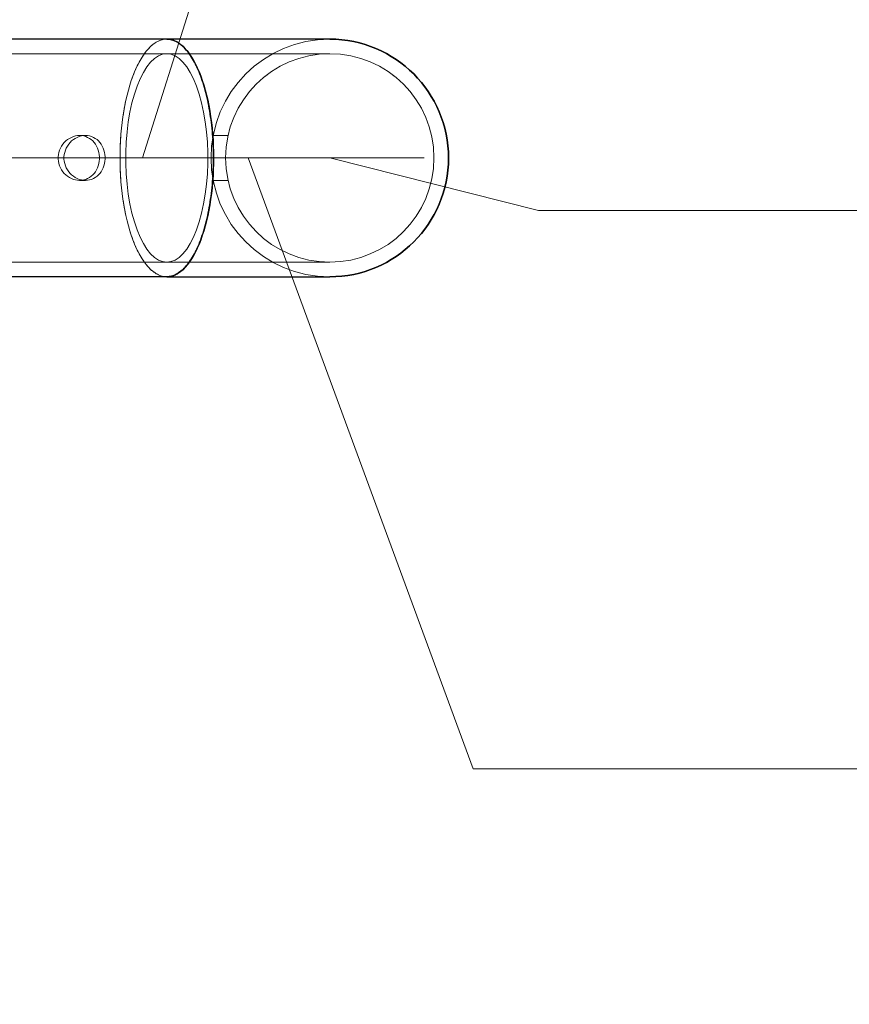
# Model space of a CAD drawing. Header units: millimetres. Extents: x -845 to -83, y 8759 to 9255.
# Tile 174 of 197: x -240.8 to -233.39, y 8997.26 to 9006.04. Entities that reach past the tile are written whole.
import ezdxf

# ---------------------------------------------------------------- set-up
doc = ezdxf.new("R2010")
doc.units = ezdxf.units.MM
doc.header["$LTSCALE"] = 10
doc.linetypes.add('HIDDEN', pattern=[0.375, 0.25, -0.125])
doc.linetypes.add('MITTE', pattern=[2, 1.25, -0.25, 0.25, -0.25])
for name, color, linetype, lineweight in [('PS_Hidden', 2, 'HIDDEN', 9), ('PS_Mid', 5, 'MITTE', 15), ('PS_Pos', 1, 'Continuous', 15), ('PS_Shape', 161, 'Continuous', 30), ('PS_SOLID', 7, 'Continuous', 30)]:
    doc.layers.add(name, color=color, linetype=linetype, lineweight=lineweight)
doc.styles.add('simplex', font='simplex.shx', dxfattribs={"width": 0.75})

# ---------------------------------------------------------------- blocks, each defined once
blk = doc.blocks.new('*X443')
at = {"layer": 'PS_Hidden', "color": 2, "linetype": 'HIDDEN'}
for p, q in [((-239.5474, 9005.8557), (-239.5682, 9005.8462)), ((-239.5682, 9005.8462), (-239.5578, 9005.8513)), ((-239.5578, 9005.8513), (-239.5474, 9005.8557)), ((-239.5264, 9005.8625), (-239.5474, 9005.8557)), ((-239.5474, 9005.8557), (-239.5369, 9005.8594)), ((-239.5369, 9005.8594), (-239.5264, 9005.8625)), ((-239.5053, 9005.8666), (-239.5264, 9005.8625)), ((-239.5264, 9005.8625), (-239.5158, 9005.8649)), ((-239.5158, 9005.8649), (-239.5053, 9005.8666)), ((-239.4841, 9005.8679), (-239.5053, 9005.8666)), ((-239.5053, 9005.8666), (-239.4947, 9005.8676)), ((-239.4947, 9005.8676), (-239.4841, 9005.8679)), ((-239.6488, 9005.782), (-239.668, 9005.7596)), ((-239.668, 9005.7596), (-239.6585, 9005.7711)), ((-239.6585, 9005.7711), (-239.6488, 9005.782)), ((-239.6292, 9005.8019), (-239.6488, 9005.782)), ((-239.6488, 9005.782), (-239.639, 9005.7923)), ((-239.639, 9005.7923), (-239.6292, 9005.8019)), ((-239.6091, 9005.8193), (-239.6292, 9005.8019)), ((-239.6292, 9005.8019), (-239.6192, 9005.8109)), ((-239.6192, 9005.8109), (-239.6091, 9005.8193)), ((-239.5888, 9005.8341), (-239.6091, 9005.8193)), ((-239.6091, 9005.8193), (-239.599, 9005.827)), ((-239.599, 9005.827), (-239.5888, 9005.8341)), ((-239.5682, 9005.8462), (-239.5888, 9005.8341)), ((-239.5888, 9005.8341), (-239.5785, 9005.8405)), ((-239.5785, 9005.8405), (-239.5682, 9005.8462)), ((-239.4841, 9005.7379), (-286.7196, 9005.7379)), ((-239.7227, 9005.6779), (-239.7397, 9005.6461)), ((-239.7313, 9005.6623), (-239.7227, 9005.6779)), ((-239.705, 9005.7075), (-239.7227, 9005.6779)), ((-239.7227, 9005.6779), (-239.7139, 9005.693)), ((-239.7139, 9005.693), (-239.705, 9005.7075)), ((-239.6868, 9005.7347), (-239.705, 9005.7075)), ((-239.705, 9005.7075), (-239.696, 9005.7214)), ((-239.696, 9005.7214), (-239.6868, 9005.7347)), ((-239.668, 9005.7596), (-239.6868, 9005.7347)), ((-239.6868, 9005.7347), (-239.6775, 9005.7475)), ((-239.6775, 9005.7475), (-239.668, 9005.7596)), ((-239.6286, 9005.6626), (-239.5938, 9005.6953)), ((-239.5938, 9005.6953), (-239.6286, 9005.6626)), ((-239.5938, 9005.6953), (-239.5579, 9005.7189)), ((-239.5579, 9005.7189), (-239.5938, 9005.6953)), ((-239.5579, 9005.7189), (-239.5212, 9005.7332)), ((-239.5212, 9005.7332), (-239.5579, 9005.7189)), ((-239.5212, 9005.7332), (-239.4841, 9005.7379)), ((-239.4841, 9005.7379), (-239.5212, 9005.7332)), ((-239.4841, 9005.7379), (-239.4471, 9005.7332)), ((-239.4471, 9005.7332), (-239.4841, 9005.7379)), ((-238.0295, 9005.7379), (-239.4841, 9005.7379)), ((-239.4471, 9005.7332), (-239.4104, 9005.7189)), ((-239.4104, 9005.7189), (-239.4471, 9005.7332)), ((-239.4104, 9005.7189), (-239.3745, 9005.6953)), ((-239.3745, 9005.6953), (-239.4104, 9005.7189)), ((-239.3745, 9005.6953), (-239.3397, 9005.6626)), ((-239.3397, 9005.6626), (-239.3745, 9005.6953)), ((-239.7561, 9005.6122), (-239.7718, 9005.5762)), ((-239.7718, 9005.5762), (-239.7641, 9005.5945)), ((-239.7641, 9005.5945), (-239.7561, 9005.6122)), ((-239.7397, 9005.6461), (-239.7561, 9005.6122)), ((-239.7561, 9005.6122), (-239.748, 9005.6294)), ((-239.748, 9005.6294), (-239.7397, 9005.6461)), ((-239.7397, 9005.6461), (-239.7313, 9005.6623)), ((-239.6934, 9005.5712), (-239.6619, 9005.6211)), ((-239.6619, 9005.6211), (-239.6934, 9005.5712)), ((-239.6619, 9005.6211), (-239.6286, 9005.6626)), ((-239.6286, 9005.6626), (-239.6619, 9005.6211)), ((-239.3397, 9005.6626), (-239.3064, 9005.6211)), ((-239.3064, 9005.6211), (-239.3397, 9005.6626)), ((-239.3064, 9005.6211), (-239.2749, 9005.5712)), ((-239.2749, 9005.5712), (-239.3064, 9005.6211)), ((-239.7868, 9005.5382), (-239.801, 9005.4984)), ((-239.801, 9005.4984), (-239.794, 9005.5185)), ((-239.794, 9005.5185), (-239.7868, 9005.5382)), ((-239.7718, 9005.5762), (-239.7868, 9005.5382)), ((-239.7868, 9005.5382), (-239.7794, 9005.5575)), ((-239.7794, 9005.5575), (-239.7718, 9005.5762)), ((-239.7497, 9005.4487), (-239.7228, 9005.5136)), ((-239.7228, 9005.5136), (-239.7497, 9005.4487)), ((-239.7228, 9005.5136), (-239.6934, 9005.5712)), ((-239.6934, 9005.5712), (-239.7228, 9005.5136)), ((-239.2749, 9005.5712), (-239.2455, 9005.5136)), ((-239.2455, 9005.5136), (-239.2749, 9005.5712)), ((-239.2455, 9005.5136), (-239.2186, 9005.4487)), ((-239.2186, 9005.4487), (-239.2455, 9005.5136)), ((-239.8269, 9005.4135), (-239.8385, 9005.3686)), ((-239.8328, 9005.3912), (-239.8269, 9005.4135)), ((-239.8143, 9005.4568), (-239.8269, 9005.4135)), ((-239.8269, 9005.4135), (-239.8207, 9005.4353)), ((-239.8207, 9005.4353), (-239.8143, 9005.4568)), ((-239.801, 9005.4984), (-239.8143, 9005.4568)), ((-239.8143, 9005.4568), (-239.8078, 9005.4778)), ((-239.8078, 9005.4778), (-239.801, 9005.4984)), ((-239.7738, 9005.3772), (-239.7497, 9005.4487)), ((-239.7497, 9005.4487), (-239.7738, 9005.3772)), ((-239.2186, 9005.4487), (-239.1944, 9005.3772)), ((-239.1944, 9005.3772), (-239.2186, 9005.4487)), ((-239.8385, 9005.3686), (-239.8492, 9005.3223)), ((-239.8492, 9005.3223), (-239.844, 9005.3457)), ((-239.844, 9005.3457), (-239.8385, 9005.3686)), ((-239.8385, 9005.3686), (-239.8328, 9005.3912)), ((-239.795, 9005.2999), (-239.7738, 9005.3772)), ((-239.7738, 9005.3772), (-239.795, 9005.2999)), ((-239.1944, 9005.3772), (-239.1732, 9005.2999)), ((-239.1732, 9005.2999), (-239.1944, 9005.3772)), ((-239.859, 9005.2747), (-239.8679, 9005.2259)), ((-239.8679, 9005.2259), (-239.8636, 9005.2505)), ((-239.8636, 9005.2505), (-239.859, 9005.2747)), ((-239.8492, 9005.3223), (-239.859, 9005.2747)), ((-239.859, 9005.2747), (-239.8542, 9005.2987)), ((-239.8542, 9005.2987), (-239.8492, 9005.3223)), ((-239.813, 9005.2175), (-239.795, 9005.2999)), ((-239.795, 9005.2999), (-239.813, 9005.2175)), ((-239.1732, 9005.2999), (-239.1552, 9005.2175)), ((-239.1552, 9005.2175), (-239.1732, 9005.2999)), ((-239.8757, 9005.1761), (-239.8825, 9005.1253)), ((-239.8825, 9005.1253), (-239.8793, 9005.1508)), ((-239.8793, 9005.1508), (-239.8757, 9005.1761)), ((-239.8679, 9005.2259), (-239.8757, 9005.1761)), ((-239.8757, 9005.1761), (-239.8719, 9005.2011)), ((-239.8719, 9005.2011), (-239.8679, 9005.2259)), ((-239.8277, 9005.1309), (-239.813, 9005.2175)), ((-239.813, 9005.2175), (-239.8277, 9005.1309)), ((-239.1552, 9005.2175), (-239.1406, 9005.1309)), ((-239.1406, 9005.1309), (-239.1552, 9005.2175)), ((-239.8884, 9005.0736), (-239.8931, 9005.0213)), ((-239.8909, 9005.0475), (-239.8884, 9005.0736)), ((-239.8825, 9005.1253), (-239.8884, 9005.0736)), ((-239.8884, 9005.0736), (-239.8856, 9005.0995)), ((-239.8856, 9005.0995), (-239.8825, 9005.1253)), ((-239.8388, 9005.041), (-239.8277, 9005.1309)), ((-239.8277, 9005.1309), (-239.8388, 9005.041)), ((-239.1406, 9005.1309), (-239.1295, 9005.041)), ((-239.1295, 9005.041), (-239.1406, 9005.1309)), ((-240.3532, 9004.9825), (-240.3698, 9004.9717)), ((-240.3356, 9004.9917), (-240.3532, 9004.9825)), ((-240.3174, 9004.9988), (-240.3356, 9004.9917)), ((-240.3179, 9004.9717), (-240.3012, 9004.9825)), ((-240.2987, 9005.0039), (-240.3174, 9004.9988)), ((-240.3012, 9004.9825), (-240.2836, 9004.9917)), ((-240.2801, 9005.0069), (-240.2987, 9005.0039)), ((-240.2836, 9004.9917), (-240.2652, 9004.9988)), ((-240.2619, 9005.0079), (-240.2801, 9005.0069)), ((-240.2652, 9004.9988), (-240.2465, 9005.0039)), ((-240.2438, 9005.0069), (-240.2619, 9005.0079)), ((-240.2619, 9005.0079), (-240.2096, 9005.0079)), ((-240.2465, 9005.0039), (-240.2278, 9005.0069)), ((-240.2256, 9005.0039), (-240.2438, 9005.0069)), ((-240.2278, 9005.0069), (-240.2096, 9005.0079)), ((-240.2077, 9004.9988), (-240.2256, 9005.0039)), ((-240.2096, 9005.0079), (-240.1915, 9005.0069)), ((-240.1904, 9004.9917), (-240.2077, 9004.9988)), ((-240.1915, 9005.0069), (-240.1734, 9005.0039)), ((-240.1741, 9004.9825), (-240.1904, 9004.9917)), ((-240.1589, 9004.9717), (-240.1741, 9004.9825)), ((-240.1734, 9005.0039), (-240.1555, 9004.9988)), ((-240.1555, 9004.9988), (-240.1383, 9004.9917)), ((-240.1383, 9004.9917), (-240.122, 9004.9825)), ((-240.122, 9004.9825), (-240.1069, 9004.9717)), ((-239.8931, 9005.0213), (-239.8969, 9004.9684)), ((-239.8969, 9004.9684), (-239.8951, 9004.9949)), ((-239.8951, 9004.9949), (-239.8931, 9005.0213)), ((-239.8931, 9005.0213), (-239.8909, 9005.0475)), ((-239.8463, 9004.9488), (-239.8388, 9005.041)), ((-239.8388, 9005.041), (-239.8463, 9004.9488)), ((-239.1295, 9005.041), (-239.122, 9004.9488)), ((-239.122, 9004.9488), (-239.1295, 9005.041)), ((-239.0705, 9005.0079), (-238.9378, 9005.0079)), ((-240.4328, 9004.8963), (-240.4409, 9004.8773)), ((-240.4229, 9004.9142), (-240.4328, 9004.8963)), ((-240.4115, 9004.9308), (-240.4229, 9004.9142)), ((-240.3989, 9004.9459), (-240.4115, 9004.9308)), ((-240.3851, 9004.9594), (-240.3989, 9004.9459)), ((-240.3895, 9004.8774), (-240.3814, 9004.8963)), ((-240.3698, 9004.9717), (-240.3851, 9004.9594)), ((-240.3814, 9004.8963), (-240.3714, 9004.9142)), ((-240.3714, 9004.9142), (-240.3599, 9004.9308)), ((-240.3599, 9004.9308), (-240.3472, 9004.9459)), ((-240.3472, 9004.9459), (-240.3333, 9004.9594)), ((-240.3333, 9004.9594), (-240.3179, 9004.9717)), ((-240.145, 9004.9594), (-240.1589, 9004.9717)), ((-240.1327, 9004.9459), (-240.145, 9004.9594)), ((-240.1215, 9004.9308), (-240.1327, 9004.9459)), ((-240.1116, 9004.9142), (-240.1215, 9004.9308)), ((-240.103, 9004.8963), (-240.1116, 9004.9142)), ((-240.1069, 9004.9717), (-240.0932, 9004.9594)), ((-240.0961, 9004.8773), (-240.103, 9004.8963)), ((-240.0932, 9004.9594), (-240.081, 9004.9459)), ((-240.081, 9004.9459), (-240.0699, 9004.9308)), ((-240.0699, 9004.9308), (-240.0601, 9004.9142)), ((-240.0601, 9004.9142), (-240.0516, 9004.8963)), ((-240.0516, 9004.8963), (-240.0447, 9004.8774)), ((-239.8996, 9004.9152), (-239.9012, 9004.8616)), ((-239.9012, 9004.8616), (-239.9005, 9004.8884)), ((-239.9005, 9004.8884), (-239.8996, 9004.9152)), ((-239.8969, 9004.9684), (-239.8996, 9004.9152)), ((-239.8996, 9004.9152), (-239.8984, 9004.9418)), ((-239.8984, 9004.9418), (-239.8969, 9004.9684)), ((-239.85, 9004.855), (-239.8463, 9004.9488)), ((-239.8463, 9004.9488), (-239.85, 9004.855)), ((-239.122, 9004.9488), (-239.1183, 9004.855)), ((-239.1183, 9004.855), (-239.122, 9004.9488)), ((-240.4509, 9004.8377), (-240.4529, 9004.8177)), ((-240.4529, 9004.8177), (-240.4529, 9004.7981)), ((-240.4529, 9004.7981), (-240.4509, 9004.7782)), ((-240.4469, 9004.8577), (-240.4509, 9004.8377)), ((-240.4409, 9004.8773), (-240.4469, 9004.8577)), ((-240.4017, 9004.8178), (-240.3997, 9004.8377)), ((-240.4017, 9004.7981), (-240.4017, 9004.8178)), ((-240.3997, 9004.7782), (-240.4017, 9004.7981)), ((-240.3997, 9004.8377), (-240.3956, 9004.8577)), ((-240.3956, 9004.8577), (-240.3895, 9004.8774)), ((-240.0909, 9004.8577), (-240.0961, 9004.8773)), ((-240.0874, 9004.8377), (-240.0909, 9004.8577)), ((-240.0857, 9004.8177), (-240.0874, 9004.8377)), ((-240.0874, 9004.7782), (-240.0857, 9004.7981)), ((-240.0857, 9004.7981), (-240.0857, 9004.8177)), ((-240.0447, 9004.8774), (-240.0396, 9004.8577)), ((-240.0396, 9004.8577), (-240.0362, 9004.8377)), ((-240.0362, 9004.8377), (-240.0345, 9004.8178)), ((-240.0345, 9004.7981), (-240.0362, 9004.7782)), ((-240.0345, 9004.8178), (-240.0345, 9004.7981)), ((-239.9012, 9004.8616), (-239.9017, 9004.8079)), ((-239.9017, 9004.8079), (-239.9016, 9004.8348)), ((-239.9017, 9004.8079), (-239.9012, 9004.7542)), ((-239.9016, 9004.7811), (-239.9017, 9004.8079)), ((-239.9017, 9004.8079), (-239.9017, 9004.8079)), ((-239.9016, 9004.8348), (-239.9012, 9004.8616)), ((-239.85, 9004.7608), (-239.85, 9004.855)), ((-239.85, 9004.855), (-239.85, 9004.7608)), ((-239.1183, 9004.855), (-239.1183, 9004.7608)), ((-239.1183, 9004.7608), (-239.1183, 9004.855)), ((-240.4509, 9004.7782), (-240.4469, 9004.7582)), ((-240.4469, 9004.7582), (-240.4409, 9004.7385)), ((-240.4409, 9004.7385), (-240.4328, 9004.7196)), ((-240.4328, 9004.7196), (-240.4229, 9004.7017)), ((-240.3956, 9004.7582), (-240.3997, 9004.7782)), ((-240.3895, 9004.7385), (-240.3956, 9004.7582)), ((-240.3814, 9004.7195), (-240.3895, 9004.7385)), ((-240.3714, 9004.7016), (-240.3814, 9004.7195)), ((-240.1116, 9004.7017), (-240.103, 9004.7196)), ((-240.103, 9004.7196), (-240.0961, 9004.7385)), ((-240.0961, 9004.7385), (-240.0909, 9004.7582)), ((-240.0909, 9004.7582), (-240.0874, 9004.7782)), ((-240.0516, 9004.7195), (-240.0601, 9004.7016)), ((-240.0447, 9004.7385), (-240.0516, 9004.7195)), ((-240.0396, 9004.7582), (-240.0447, 9004.7385)), ((-240.0362, 9004.7782), (-240.0396, 9004.7582)), ((-239.9012, 9004.7542), (-239.9016, 9004.7811)), ((-239.9012, 9004.7542), (-239.8996, 9004.7007)), ((-239.9005, 9004.7274), (-239.9012, 9004.7542)), ((-239.8996, 9004.7007), (-239.9005, 9004.7274)), ((-239.8463, 9004.6671), (-239.85, 9004.7608)), ((-239.85, 9004.7608), (-239.8463, 9004.6671)), ((-239.1183, 9004.7608), (-239.122, 9004.6671)), ((-239.122, 9004.6671), (-239.1183, 9004.7608)), ((-240.4229, 9004.7017), (-240.4115, 9004.685)), ((-240.4115, 9004.685), (-240.3989, 9004.67)), ((-240.3989, 9004.67), (-240.3851, 9004.6565)), ((-240.3851, 9004.6565), (-240.3698, 9004.6442)), ((-240.3599, 9004.685), (-240.3714, 9004.7016)), ((-240.3698, 9004.6442), (-240.3532, 9004.6333)), ((-240.3472, 9004.67), (-240.3599, 9004.685)), ((-240.3532, 9004.6333), (-240.3356, 9004.6242)), ((-240.3333, 9004.6565), (-240.3472, 9004.67)), ((-240.3356, 9004.6242), (-240.3174, 9004.6171)), ((-240.3179, 9004.6442), (-240.3333, 9004.6565)), ((-240.3012, 9004.6333), (-240.3179, 9004.6442)), ((-240.2836, 9004.6242), (-240.3012, 9004.6333)), ((-240.2652, 9004.6171), (-240.2836, 9004.6242)), ((-240.2077, 9004.6171), (-240.1904, 9004.6242)), ((-240.1904, 9004.6242), (-240.1741, 9004.6333)), ((-240.1741, 9004.6333), (-240.1589, 9004.6442)), ((-240.1589, 9004.6442), (-240.145, 9004.6565)), ((-240.1383, 9004.6242), (-240.1555, 9004.6171)), ((-240.145, 9004.6565), (-240.1327, 9004.67)), ((-240.122, 9004.6333), (-240.1383, 9004.6242)), ((-240.1327, 9004.67), (-240.1215, 9004.685)), ((-240.1069, 9004.6442), (-240.122, 9004.6333)), ((-240.1215, 9004.685), (-240.1116, 9004.7017)), ((-240.0932, 9004.6565), (-240.1069, 9004.6442)), ((-240.081, 9004.67), (-240.0932, 9004.6565)), ((-240.0699, 9004.685), (-240.081, 9004.67)), ((-240.0601, 9004.7016), (-240.0699, 9004.685)), ((-239.8996, 9004.7007), (-239.8969, 9004.6474)), ((-239.8984, 9004.674), (-239.8996, 9004.7007)), ((-239.8969, 9004.6474), (-239.8984, 9004.674)), ((-239.8969, 9004.6474), (-239.8931, 9004.5945)), ((-239.8951, 9004.6209), (-239.8969, 9004.6474)), ((-239.8931, 9004.5945), (-239.8951, 9004.6209)), ((-239.8388, 9004.5748), (-239.8463, 9004.6671)), ((-239.8463, 9004.6671), (-239.8388, 9004.5748)), ((-239.122, 9004.6671), (-239.1295, 9004.5748)), ((-239.1295, 9004.5748), (-239.122, 9004.6671)), ((-240.3174, 9004.6171), (-240.2987, 9004.612)), ((-240.2987, 9004.612), (-240.2801, 9004.6089)), ((-240.2801, 9004.6089), (-240.2619, 9004.6079)), ((-240.2465, 9004.612), (-240.2652, 9004.6171)), ((-240.2619, 9004.6079), (-240.2438, 9004.6089)), ((-240.2619, 9004.6079), (-240.2096, 9004.6079)), ((-240.2278, 9004.6089), (-240.2465, 9004.612)), ((-240.2438, 9004.6089), (-240.2256, 9004.612)), ((-240.2096, 9004.6079), (-240.2278, 9004.6089)), ((-240.2256, 9004.612), (-240.2077, 9004.6171)), ((-240.1915, 9004.6089), (-240.2096, 9004.6079)), ((-240.1734, 9004.612), (-240.1915, 9004.6089)), ((-240.1555, 9004.6171), (-240.1734, 9004.612)), ((-239.8931, 9004.5945), (-239.8884, 9004.5422)), ((-239.8909, 9004.5683), (-239.8931, 9004.5945)), ((-239.8884, 9004.5422), (-239.8909, 9004.5683)), ((-239.8884, 9004.5422), (-239.8825, 9004.4906)), ((-239.8856, 9004.5163), (-239.8884, 9004.5422)), ((-239.8277, 9004.4849), (-239.8388, 9004.5748)), ((-239.8388, 9004.5748), (-239.8277, 9004.4849)), ((-239.1295, 9004.5748), (-239.1406, 9004.4849)), ((-239.1406, 9004.4849), (-239.1295, 9004.5748)), ((-239.0705, 9004.6079), (-238.9378, 9004.6079)), ((-239.8825, 9004.4906), (-239.8856, 9004.5163)), ((-239.8825, 9004.4906), (-239.8757, 9004.4398)), ((-239.8793, 9004.4651), (-239.8825, 9004.4906)), ((-239.8757, 9004.4398), (-239.8793, 9004.4651)), ((-239.813, 9004.3984), (-239.8277, 9004.4849)), ((-239.8277, 9004.4849), (-239.813, 9004.3984)), ((-239.1406, 9004.4849), (-239.1552, 9004.3984)), ((-239.1552, 9004.3984), (-239.1406, 9004.4849)), ((-239.8757, 9004.4398), (-239.8679, 9004.3899)), ((-239.8719, 9004.4147), (-239.8757, 9004.4398)), ((-239.8679, 9004.3899), (-239.8719, 9004.4147)), ((-239.8679, 9004.3899), (-239.859, 9004.3411)), ((-239.8636, 9004.3654), (-239.8679, 9004.3899)), ((-239.859, 9004.3411), (-239.8636, 9004.3654)), ((-239.795, 9004.316), (-239.813, 9004.3984)), ((-239.813, 9004.3984), (-239.795, 9004.316)), ((-239.1552, 9004.3984), (-239.1732, 9004.316)), ((-239.1732, 9004.316), (-239.1552, 9004.3984)), ((-239.859, 9004.3411), (-239.8492, 9004.2935)), ((-239.8542, 9004.3171), (-239.859, 9004.3411)), ((-239.8492, 9004.2935), (-239.8542, 9004.3171)), ((-239.8492, 9004.2935), (-239.8385, 9004.2472)), ((-239.844, 9004.2702), (-239.8492, 9004.2935)), ((-239.8385, 9004.2472), (-239.844, 9004.2702)), ((-239.7738, 9004.2387), (-239.795, 9004.316)), ((-239.795, 9004.316), (-239.7738, 9004.2387)), ((-239.1732, 9004.316), (-239.1944, 9004.2387)), ((-239.1944, 9004.2387), (-239.1732, 9004.316)), ((-239.8385, 9004.2472), (-239.8269, 9004.2024)), ((-239.8328, 9004.2246), (-239.8385, 9004.2472)), ((-239.8269, 9004.2024), (-239.8328, 9004.2246)), ((-239.8269, 9004.2024), (-239.8143, 9004.1591)), ((-239.8207, 9004.1805), (-239.8269, 9004.2024)), ((-239.7497, 9004.1672), (-239.7738, 9004.2387)), ((-239.7738, 9004.2387), (-239.7497, 9004.1672)), ((-239.1944, 9004.2387), (-239.2186, 9004.1672)), ((-239.2186, 9004.1672), (-239.1944, 9004.2387)), ((-239.8143, 9004.1591), (-239.8207, 9004.1805)), ((-239.8143, 9004.1591), (-239.801, 9004.1175)), ((-239.8078, 9004.1381), (-239.8143, 9004.1591)), ((-239.801, 9004.1175), (-239.8078, 9004.1381)), ((-239.801, 9004.1175), (-239.7868, 9004.0776)), ((-239.794, 9004.0973), (-239.801, 9004.1175)), ((-239.7868, 9004.0776), (-239.794, 9004.0973)), ((-239.7228, 9004.1023), (-239.7497, 9004.1672)), ((-239.7497, 9004.1672), (-239.7228, 9004.1023)), ((-239.6934, 9004.0446), (-239.7228, 9004.1023)), ((-239.7228, 9004.1023), (-239.6934, 9004.0446)), ((-239.2455, 9004.1023), (-239.2749, 9004.0446)), ((-239.2749, 9004.0446), (-239.2455, 9004.1023)), ((-239.2186, 9004.1672), (-239.2455, 9004.1023)), ((-239.2455, 9004.1023), (-239.2186, 9004.1672)), ((-239.7868, 9004.0776), (-239.7718, 9004.0396)), ((-239.7794, 9004.0584), (-239.7868, 9004.0776)), ((-239.7718, 9004.0396), (-239.7794, 9004.0584)), ((-239.7718, 9004.0396), (-239.7561, 9004.0036)), ((-239.7641, 9004.0214), (-239.7718, 9004.0396)), ((-239.7561, 9004.0036), (-239.7641, 9004.0214)), ((-239.6619, 9003.9948), (-239.6934, 9004.0446)), ((-239.6934, 9004.0446), (-239.6619, 9003.9948)), ((-239.2749, 9004.0446), (-239.3064, 9003.9948)), ((-239.3064, 9003.9948), (-239.2749, 9004.0446)), ((-239.7561, 9004.0036), (-239.7397, 9003.9697)), ((-239.748, 9003.9864), (-239.7561, 9004.0036)), ((-239.7397, 9003.9697), (-239.748, 9003.9864)), ((-239.7397, 9003.9697), (-239.7227, 9003.9379)), ((-239.7313, 9003.9535), (-239.7397, 9003.9697)), ((-239.7227, 9003.9379), (-239.7313, 9003.9535)), ((-239.7227, 9003.9379), (-239.705, 9003.9084)), ((-239.7139, 9003.9229), (-239.7227, 9003.9379)), ((-239.705, 9003.9084), (-239.7139, 9003.9229)), ((-239.6286, 9003.9533), (-239.6619, 9003.9948)), ((-239.6619, 9003.9948), (-239.6286, 9003.9533)), ((-239.5938, 9003.9206), (-239.6286, 9003.9533)), ((-239.6286, 9003.9533), (-239.5938, 9003.9206)), ((-239.5579, 9003.897), (-239.5938, 9003.9206)), ((-239.5938, 9003.9206), (-239.5579, 9003.897)), ((-239.3745, 9003.9206), (-239.4104, 9003.897)), ((-239.4104, 9003.897), (-239.3745, 9003.9206)), ((-239.3397, 9003.9533), (-239.3745, 9003.9206)), ((-239.3745, 9003.9206), (-239.3397, 9003.9533)), ((-239.3064, 9003.9948), (-239.3397, 9003.9533)), ((-239.3397, 9003.9533), (-239.3064, 9003.9948)), ((-239.4841, 9003.8779), (-286.7196, 9003.8779)), ((-239.705, 9003.9084), (-239.6868, 9003.8811)), ((-239.696, 9003.8944), (-239.705, 9003.9084)), ((-239.6868, 9003.8811), (-239.696, 9003.8944)), ((-239.6868, 9003.8811), (-239.668, 9003.8563)), ((-239.6775, 9003.8684), (-239.6868, 9003.8811)), ((-239.668, 9003.8563), (-239.6775, 9003.8684)), ((-239.668, 9003.8563), (-239.6488, 9003.8338)), ((-239.6585, 9003.8447), (-239.668, 9003.8563)), ((-239.6488, 9003.8338), (-239.6585, 9003.8447)), ((-239.6488, 9003.8338), (-239.6292, 9003.8139)), ((-239.639, 9003.8236), (-239.6488, 9003.8338)), ((-239.5212, 9003.8827), (-239.5579, 9003.897)), ((-239.5579, 9003.897), (-239.5212, 9003.8827)), ((-239.4841, 9003.8779), (-239.5212, 9003.8827)), ((-239.5212, 9003.8827), (-239.4841, 9003.8779)), ((-239.4471, 9003.8827), (-239.4841, 9003.8779)), ((-239.4841, 9003.8779), (-239.4471, 9003.8827)), ((-239.4841, 9003.8779), (-238.0295, 9003.8779)), ((-239.4104, 9003.897), (-239.4471, 9003.8827)), ((-239.4471, 9003.8827), (-239.4104, 9003.897)), ((-239.6292, 9003.8139), (-239.639, 9003.8236)), ((-239.6292, 9003.8139), (-239.6091, 9003.7965)), ((-239.6192, 9003.8049), (-239.6292, 9003.8139)), ((-239.6091, 9003.7965), (-239.6192, 9003.8049)), ((-239.6091, 9003.7965), (-239.5888, 9003.7818)), ((-239.599, 9003.7888), (-239.6091, 9003.7965)), ((-239.5888, 9003.7818), (-239.599, 9003.7888)), ((-239.5888, 9003.7818), (-239.5682, 9003.7696)), ((-239.5785, 9003.7754), (-239.5888, 9003.7818)), ((-239.5682, 9003.7696), (-239.5785, 9003.7754)), ((-239.5682, 9003.7696), (-239.5474, 9003.7601)), ((-239.5578, 9003.7646), (-239.5682, 9003.7696)), ((-239.5474, 9003.7601), (-239.5578, 9003.7646)), ((-239.5474, 9003.7601), (-239.5264, 9003.7534)), ((-239.5369, 9003.7564), (-239.5474, 9003.7601)), ((-239.5264, 9003.7534), (-239.5369, 9003.7564)), ((-239.5264, 9003.7534), (-239.5053, 9003.7493)), ((-239.5158, 9003.751), (-239.5264, 9003.7534)), ((-239.5053, 9003.7493), (-239.5158, 9003.751)), ((-239.5053, 9003.7493), (-239.4841, 9003.7479)), ((-239.4947, 9003.7483), (-239.5053, 9003.7493)), ((-239.4841, 9003.7479), (-239.4947, 9003.7483)), ((-239.4841, 9003.7479), (-239.4841, 9003.7479))]:
    blk.add_line(p, q, dxfattribs=at)
at = {"layer": 'PS_Hidden', "color": 2}
blk.add_circle((-238.0295, 9004.8079), 0.93, dxfattribs=at)
at = {"layer": 'PS_Hidden', "color": 2, "extrusion": (0, 0, -1)}
blk.add_circle((238.0295, 9004.8079), 0.93, dxfattribs=at)
at = {"layer": 'PS_Hidden'}
for start, end in [(90, 180), (180, 270)]:
    blk.add_arc((-238.0295, 9004.8079), 1.06, start, end, dxfattribs=at)
at = {"layer": 'PS_Hidden', "extrusion": (0, 0, -1)}
blk.add_arc((238.0295, 9004.8079), 1.06, 270, 90, dxfattribs=at)
at = {"layer": 'PS_Mid', "color": 5, "linetype": 'MITTE'}
for p, q in [((-237.1863, 9004.8079), (-289.4328, 9004.8079)), ((-239.0771, 9004.8079), (-259.2674, 9004.8079)), ((-239.7089, 9004.8079), (-240.7694, 9004.8079)), ((-238.436, 9004.8079), (-239.5895, 9004.8079)), ((-238.436, 9004.8079), (-239.5895, 9004.8079)), ((-238.0295, 9004.8079), (-238.0295, 9004.8079))]:
    blk.add_line(p, q, dxfattribs=at)
at = {"layer": 'PS_SOLID', "color": 7, "linetype": 'Continuous'}
for p, q in [((-239.4841, 9005.8679), (-286.7196, 9005.8679)), ((-239.4736, 9005.8676), (-239.4841, 9005.8679)), ((-239.4841, 9005.8679), (-239.4841, 9005.8679)), ((-239.4841, 9005.8679), (-239.463, 9005.8666)), ((-238.0295, 9005.8679), (-239.4841, 9005.8679)), ((-239.463, 9005.8666), (-239.4736, 9005.8676)), ((-239.4524, 9005.8649), (-239.463, 9005.8666)), ((-239.463, 9005.8666), (-239.4419, 9005.8625)), ((-239.4419, 9005.8625), (-239.4524, 9005.8649)), ((-239.4314, 9005.8594), (-239.4419, 9005.8625)), ((-239.4419, 9005.8625), (-239.4209, 9005.8557)), ((-239.4209, 9005.8557), (-239.4314, 9005.8594)), ((-239.4105, 9005.8513), (-239.4209, 9005.8557)), ((-239.4209, 9005.8557), (-239.4001, 9005.8462)), ((-239.4001, 9005.8462), (-239.4105, 9005.8513)), ((-239.3898, 9005.8405), (-239.4001, 9005.8462)), ((-239.4001, 9005.8462), (-239.3795, 9005.8341)), ((-239.3795, 9005.8341), (-239.3898, 9005.8405)), ((-239.3693, 9005.827), (-239.3795, 9005.8341)), ((-239.3795, 9005.8341), (-239.3591, 9005.8193)), ((-239.3591, 9005.8193), (-239.3693, 9005.827)), ((-239.3491, 9005.8109), (-239.3591, 9005.8193)), ((-239.3591, 9005.8193), (-239.3391, 9005.8019)), ((-239.3391, 9005.8019), (-239.3491, 9005.8109)), ((-239.3293, 9005.7923), (-239.3391, 9005.8019)), ((-239.3391, 9005.8019), (-239.3195, 9005.782)), ((-239.3195, 9005.782), (-239.3293, 9005.7923)), ((-239.3098, 9005.7711), (-239.3195, 9005.782)), ((-239.3195, 9005.782), (-239.3003, 9005.7596)), ((-239.3003, 9005.7596), (-239.3098, 9005.7711)), ((-239.2908, 9005.7475), (-239.3003, 9005.7596)), ((-239.3003, 9005.7596), (-239.2815, 9005.7347)), ((-239.2815, 9005.7347), (-239.2908, 9005.7475)), ((-239.2723, 9005.7214), (-239.2815, 9005.7347)), ((-239.2815, 9005.7347), (-239.2633, 9005.7075)), ((-239.2633, 9005.7075), (-239.2723, 9005.7214)), ((-239.2544, 9005.693), (-239.2633, 9005.7075)), ((-239.2633, 9005.7075), (-239.2456, 9005.6779)), ((-239.2456, 9005.6779), (-239.2544, 9005.693)), ((-239.237, 9005.6623), (-239.2456, 9005.6779)), ((-239.2456, 9005.6779), (-239.2286, 9005.6461)), ((-239.2286, 9005.6461), (-239.237, 9005.6623)), ((-239.2203, 9005.6294), (-239.2286, 9005.6461)), ((-239.2286, 9005.6461), (-239.2122, 9005.6122)), ((-239.2122, 9005.6122), (-239.2203, 9005.6294)), ((-239.2042, 9005.5945), (-239.2122, 9005.6122)), ((-239.2122, 9005.6122), (-239.1965, 9005.5762)), ((-239.1965, 9005.5762), (-239.2042, 9005.5945)), ((-239.1889, 9005.5575), (-239.1965, 9005.5762)), ((-239.1965, 9005.5762), (-239.1815, 9005.5382)), ((-239.1815, 9005.5382), (-239.1889, 9005.5575)), ((-239.1743, 9005.5185), (-239.1815, 9005.5382)), ((-239.1815, 9005.5382), (-239.1673, 9005.4984)), ((-239.1673, 9005.4984), (-239.1743, 9005.5185)), ((-239.1605, 9005.4778), (-239.1673, 9005.4984)), ((-239.1673, 9005.4984), (-239.154, 9005.4568)), ((-239.154, 9005.4568), (-239.1605, 9005.4778)), ((-239.1476, 9005.4353), (-239.154, 9005.4568)), ((-239.154, 9005.4568), (-239.1414, 9005.4135)), ((-239.1414, 9005.4135), (-239.1476, 9005.4353)), ((-239.1355, 9005.3912), (-239.1414, 9005.4135)), ((-239.1414, 9005.4135), (-239.1298, 9005.3686)), ((-239.1298, 9005.3686), (-239.1355, 9005.3912)), ((-239.1243, 9005.3457), (-239.1298, 9005.3686)), ((-239.1298, 9005.3686), (-239.1191, 9005.3223)), ((-239.1191, 9005.3223), (-239.1243, 9005.3457)), ((-239.114, 9005.2987), (-239.1191, 9005.3223)), ((-239.1191, 9005.3223), (-239.1093, 9005.2747)), ((-239.1093, 9005.2747), (-239.114, 9005.2987)), ((-239.1047, 9005.2505), (-239.1093, 9005.2747)), ((-239.1093, 9005.2747), (-239.1004, 9005.2259)), ((-239.1004, 9005.2259), (-239.1047, 9005.2505)), ((-239.0964, 9005.2011), (-239.1004, 9005.2259)), ((-239.1004, 9005.2259), (-239.0926, 9005.1761)), ((-239.0926, 9005.1761), (-239.0964, 9005.2011)), ((-239.089, 9005.1508), (-239.0926, 9005.1761)), ((-239.0926, 9005.1761), (-239.0857, 9005.1253)), ((-239.0857, 9005.1253), (-239.089, 9005.1508)), ((-239.0827, 9005.0995), (-239.0857, 9005.1253)), ((-239.0857, 9005.1253), (-239.0799, 9005.0736)), ((-239.0799, 9005.0736), (-239.0827, 9005.0995)), ((-239.0774, 9005.0475), (-239.0799, 9005.0736)), ((-239.0799, 9005.0736), (-239.0751, 9005.0213)), ((-239.0751, 9005.0213), (-239.0774, 9005.0475)), ((-239.0731, 9004.9949), (-239.0751, 9005.0213)), ((-239.0751, 9005.0213), (-239.0714, 9004.9684)), ((-239.0714, 9004.9684), (-239.0731, 9004.9949)), ((-239.0699, 9004.9418), (-239.0714, 9004.9684)), ((-239.0714, 9004.9684), (-239.0687, 9004.9152)), ((-239.0687, 9004.9152), (-239.0699, 9004.9418)), ((-239.0678, 9004.8884), (-239.0687, 9004.9152)), ((-239.0687, 9004.9152), (-239.0671, 9004.8616)), ((-239.0671, 9004.8616), (-239.0678, 9004.8884)), ((-239.0667, 9004.8348), (-239.0671, 9004.8616)), ((-239.0671, 9004.8616), (-239.0666, 9004.8079)), ((-239.0666, 9004.8079), (-239.0671, 9004.7542)), ((-239.0666, 9004.8079), (-239.0667, 9004.8348)), ((-239.0667, 9004.7811), (-239.0666, 9004.8079)), ((-239.0671, 9004.7542), (-239.0687, 9004.7007)), ((-239.0687, 9004.7007), (-239.0678, 9004.7274)), ((-239.0678, 9004.7274), (-239.0671, 9004.7542)), ((-239.0671, 9004.7542), (-239.0667, 9004.7811)), ((-239.0714, 9004.6474), (-239.0751, 9004.5945)), ((-239.0751, 9004.5945), (-239.0731, 9004.6209)), ((-239.0731, 9004.6209), (-239.0714, 9004.6474)), ((-239.0687, 9004.7007), (-239.0714, 9004.6474)), ((-239.0714, 9004.6474), (-239.0699, 9004.674)), ((-239.0699, 9004.674), (-239.0687, 9004.7007)), ((-239.0799, 9004.5422), (-239.0857, 9004.4906)), ((-239.0827, 9004.5163), (-239.0799, 9004.5422)), ((-239.0751, 9004.5945), (-239.0799, 9004.5422)), ((-239.0799, 9004.5422), (-239.0774, 9004.5683)), ((-239.0774, 9004.5683), (-239.0751, 9004.5945)), ((-239.0857, 9004.4906), (-239.0926, 9004.4398)), ((-239.0926, 9004.4398), (-239.089, 9004.4651)), ((-239.089, 9004.4651), (-239.0857, 9004.4906)), ((-239.0857, 9004.4906), (-239.0827, 9004.5163)), ((-239.1004, 9004.3899), (-239.1093, 9004.3411)), ((-239.1093, 9004.3411), (-239.1047, 9004.3654)), ((-239.1047, 9004.3654), (-239.1004, 9004.3899)), ((-239.0926, 9004.4398), (-239.1004, 9004.3899)), ((-239.1004, 9004.3899), (-239.0964, 9004.4147)), ((-239.0964, 9004.4147), (-239.0926, 9004.4398)), ((-239.1191, 9004.2935), (-239.1298, 9004.2472)), ((-239.1298, 9004.2472), (-239.1243, 9004.2702)), ((-239.1243, 9004.2702), (-239.1191, 9004.2935)), ((-239.1093, 9004.3411), (-239.1191, 9004.2935)), ((-239.1191, 9004.2935), (-239.114, 9004.3171)), ((-239.114, 9004.3171), (-239.1093, 9004.3411)), ((-239.1414, 9004.2024), (-239.154, 9004.1591)), ((-239.1476, 9004.1805), (-239.1414, 9004.2024)), ((-239.1298, 9004.2472), (-239.1414, 9004.2024)), ((-239.1414, 9004.2024), (-239.1355, 9004.2246)), ((-239.1355, 9004.2246), (-239.1298, 9004.2472)), ((-239.1673, 9004.1175), (-239.1815, 9004.0776)), ((-239.1815, 9004.0776), (-239.1743, 9004.0973)), ((-239.1743, 9004.0973), (-239.1673, 9004.1175)), ((-239.154, 9004.1591), (-239.1673, 9004.1175)), ((-239.1673, 9004.1175), (-239.1605, 9004.1381)), ((-239.1605, 9004.1381), (-239.154, 9004.1591)), ((-239.154, 9004.1591), (-239.1476, 9004.1805)), ((-239.1965, 9004.0396), (-239.2122, 9004.0036)), ((-239.2122, 9004.0036), (-239.2042, 9004.0214)), ((-239.2042, 9004.0214), (-239.1965, 9004.0396)), ((-239.1815, 9004.0776), (-239.1965, 9004.0396)), ((-239.1965, 9004.0396), (-239.1889, 9004.0584)), ((-239.1889, 9004.0584), (-239.1815, 9004.0776)), ((-239.2456, 9003.9379), (-239.2633, 9003.9084)), ((-239.2633, 9003.9084), (-239.2544, 9003.9229)), ((-239.2544, 9003.9229), (-239.2456, 9003.9379)), ((-239.2286, 9003.9697), (-239.2456, 9003.9379)), ((-239.2456, 9003.9379), (-239.237, 9003.9535)), ((-239.237, 9003.9535), (-239.2286, 9003.9697)), ((-239.2122, 9004.0036), (-239.2286, 9003.9697)), ((-239.2286, 9003.9697), (-239.2203, 9003.9864)), ((-239.2203, 9003.9864), (-239.2122, 9004.0036)), ((-239.3195, 9003.8338), (-239.3391, 9003.8139)), ((-239.3293, 9003.8236), (-239.3195, 9003.8338)), ((-239.3003, 9003.8563), (-239.3195, 9003.8338)), ((-239.3195, 9003.8338), (-239.3098, 9003.8447)), ((-239.3098, 9003.8447), (-239.3003, 9003.8563)), ((-239.2815, 9003.8811), (-239.3003, 9003.8563)), ((-239.3003, 9003.8563), (-239.2908, 9003.8684)), ((-239.2908, 9003.8684), (-239.2815, 9003.8811)), ((-239.2633, 9003.9084), (-239.2815, 9003.8811)), ((-239.2815, 9003.8811), (-239.2723, 9003.8944)), ((-239.2723, 9003.8944), (-239.2633, 9003.9084)), ((-239.4841, 9003.7479), (-286.7196, 9003.7479)), ((-239.463, 9003.7493), (-239.4841, 9003.7479)), ((-239.4841, 9003.7479), (-239.4736, 9003.7483)), ((-239.4841, 9003.7479), (-239.4841, 9003.7479)), ((-239.4841, 9003.7479), (-238.0295, 9003.7479)), ((-239.4736, 9003.7483), (-239.463, 9003.7493)), ((-239.4419, 9003.7534), (-239.463, 9003.7493)), ((-239.463, 9003.7493), (-239.4524, 9003.751)), ((-239.4524, 9003.751), (-239.4419, 9003.7534)), ((-239.4209, 9003.7601), (-239.4419, 9003.7534)), ((-239.4419, 9003.7534), (-239.4314, 9003.7564)), ((-239.4314, 9003.7564), (-239.4209, 9003.7601)), ((-239.4001, 9003.7696), (-239.4209, 9003.7601)), ((-239.4209, 9003.7601), (-239.4105, 9003.7646)), ((-239.4105, 9003.7646), (-239.4001, 9003.7696)), ((-239.3795, 9003.7818), (-239.4001, 9003.7696)), ((-239.4001, 9003.7696), (-239.3898, 9003.7754)), ((-239.3898, 9003.7754), (-239.3795, 9003.7818)), ((-239.3591, 9003.7965), (-239.3795, 9003.7818)), ((-239.3795, 9003.7818), (-239.3693, 9003.7888)), ((-239.3693, 9003.7888), (-239.3591, 9003.7965)), ((-239.3391, 9003.8139), (-239.3591, 9003.7965)), ((-239.3591, 9003.7965), (-239.3491, 9003.8049)), ((-239.3491, 9003.8049), (-239.3391, 9003.8139)), ((-239.3391, 9003.8139), (-239.3293, 9003.8236))]:
    blk.add_line(p, q, dxfattribs=at)
at = {"layer": 'PS_SOLID'}
blk.add_arc((-238.0295, 9004.8079), 1.06, 270, 90, dxfattribs=at)
at = {"layer": 'PS_SOLID', "extrusion": (0, 0, -1)}
for start, end in [(90, 180), (180, 270)]:
    blk.add_arc((238.0295, 9004.8079), 1.06, start, end, dxfattribs=at)
blk = doc.blocks.new('*X459')
at = {"color": 1}
for p, q in [((-230.9817, 9012.046), (-225.3032, 9012.046)), ((-239.7023, 9004.8079), (-238.0817, 9009.946)), ((-238.0817, 9009.946), (-233.0817, 9009.946)), ((-230.9817, 9007.846), (-225.3032, 9007.846))]:
    blk.add_line(p, q, dxfattribs=at)
for centre, start, end in [((-230.9817, 9009.946), 90, 270), ((-225.3032, 9009.946), 270, 90)]:
    blk.add_arc(centre, 2.1, start, end, dxfattribs=at)
at = {"color": 30, "style": 'simplex', "width": 0.75}
blk.add_text('606', height=3, dxfattribs=at).set_placement((-230.9817, 9008.446))
blk = doc.blocks.new('*X460')
at = {"color": 1}
for p, q in [((-238.7568, 9004.8079), (-236.7487, 8999.356)), ((-229.6487, 9001.456), (-224.2916, 9001.456)), ((-236.7487, 8999.356), (-231.7487, 8999.356)), ((-229.6487, 8997.256), (-224.2916, 8997.256))]:
    blk.add_line(p, q, dxfattribs=at)
for centre, start, end in [((-229.6487, 8999.356), 90, 270), ((-224.2916, 8999.356), 270, 90)]:
    blk.add_arc(centre, 2.1, start, end, dxfattribs=at)
at = {"color": 30, "style": 'simplex', "width": 0.75}
blk.add_text('612', height=3, dxfattribs=at).set_placement((-229.6487, 8997.856))
blk = doc.blocks.new('*X461')
at = {"color": 1}
for p, q in [((-238.0295, 9004.8079), (-236.1676, 9004.34)), ((-236.1676, 9004.34), (-231.1676, 9004.34))]:
    blk.add_line(p, q, dxfattribs=at)

msp = doc.modelspace()

# ---------------------------------------------------------------- block references
at = {"layer": 'PS_Pos'}
for name in ['*X459', '*X461', '*X460']:
    msp.add_blockref(name, (0, 0), dxfattribs=at)
at = {"layer": 'PS_Shape', "color": 31}
msp.add_blockref('*X443', (0, 0), dxfattribs=at)

doc.saveas('drawing.dxf')
